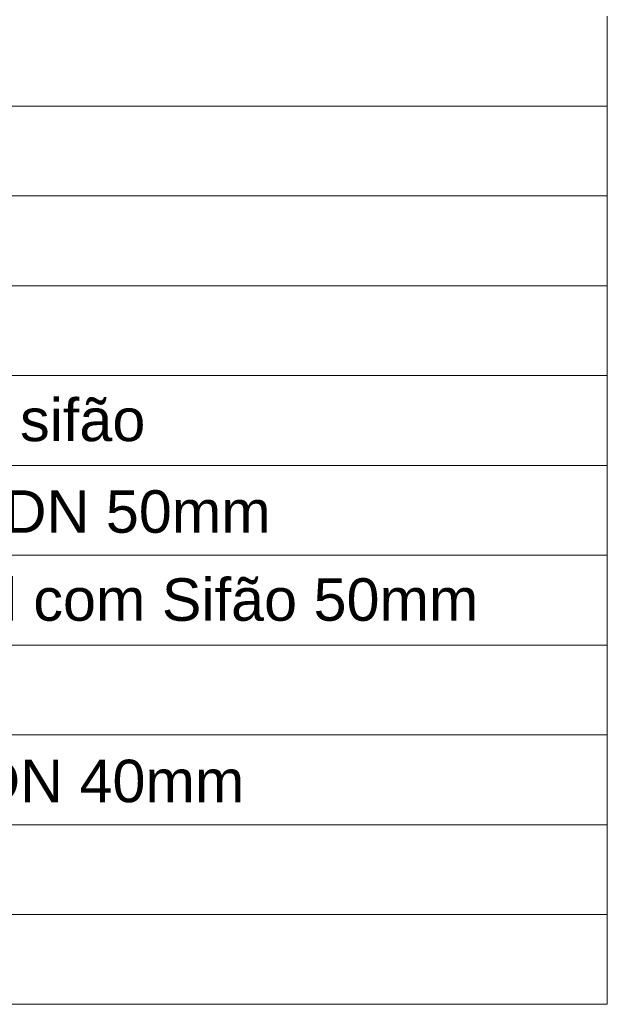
# Model space of a CAD drawing. Header units: millimetres. Extents: x 53 to 3943, y 29 to 3483.
# Tile 49 of 52: x 3917.99 to 3921.03, y 3472.36 to 3477.46. Entities that reach past the tile are written whole.
import ezdxf

# ---------------------------------------------------------------- set-up
doc = ezdxf.new("R2010")
doc.units = ezdxf.units.MM
doc.header["$MEASUREMENT"] = 0
doc.layers.add('DI-Tabelas', color=7, linetype='Continuous', lineweight=5)
doc.styles.add('Arial', font='arial.ttf')

msp = doc.modelspace()

# ---------------------------------------------------------------- linework, layer by layer
at = {"layer": 'DI-Tabelas'}
for p, q in [((3921.0331, 3477.4821), (3921.0331, 3477.0169)), ((3921.0331, 3477.0169), (3914.166, 3477.0169)), ((3921.0331, 3477.0169), (3921.0331, 3476.5517)), ((3921.0331, 3476.5517), (3914.166, 3476.5517)), ((3921.0331, 3476.5517), (3921.0331, 3476.0865)), ((3921.0331, 3476.0865), (3914.166, 3476.0865)), ((3921.0331, 3476.0865), (3921.0331, 3475.6213)), ((3921.0331, 3475.6213), (3914.166, 3475.6213)), ((3921.0331, 3475.6213), (3921.0331, 3475.1561)), ((3921.0331, 3475.1561), (3914.166, 3475.1561)), ((3921.0331, 3475.1561), (3921.0331, 3474.6909)), ((3921.0331, 3474.6909), (3914.166, 3474.6909)), ((3921.0331, 3474.6909), (3921.0331, 3474.2257)), ((3921.0331, 3474.2257), (3914.166, 3474.2257)), ((3921.0331, 3474.2257), (3921.0331, 3473.7605)), ((3921.0331, 3473.7605), (3914.166, 3473.7605)), ((3921.0331, 3473.7605), (3921.0331, 3473.2953)), ((3921.0331, 3473.2953), (3914.166, 3473.2953)), ((3921.0331, 3473.2953), (3921.0331, 3472.8301)), ((3921.0331, 3472.8301), (3914.166, 3472.8301)), ((3921.0331, 3472.8301), (3921.0331, 3472.3649)), ((3921.0331, 3472.3649), (3914.166, 3472.3649))]:
    msp.add_line(p, q, dxfattribs=at)

# ---------------------------------------------------------------- texts
at = {"layer": 'DI-Tabelas', "char_height": 0.22, "attachment_point": 7, "line_spacing_factor": 0.6, "style": 'Arial'}
for s, insert, width in [('Lavatório  Residencial com sifão', (3914.216, 3475.2787), 8.637598), ('Máquina de Lavar Roupas DN 50mm', (3914.216, 3474.7409), 9.90498), ('Pia de Cozinha Residencial com Sifão 50mm', (3914.216, 3474.3483), 12.005859), ('Tanque de Lavar Roupas DN 40mm', (3914.216, 3473.3453), 9.638379)]:
    msp.add_mtext(s, dxfattribs=dict(at, insert=insert, width=width))

doc.saveas('drawing.dxf')
